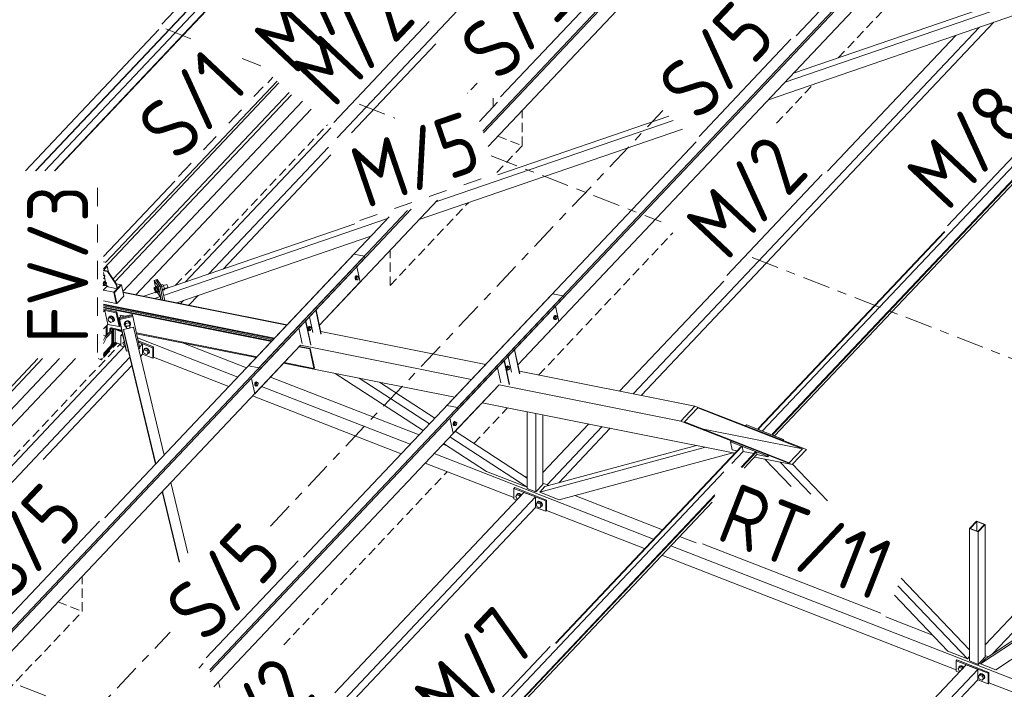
# Model space of a CAD drawing. Header units: millimetres. Extents: x -681 to 506, y -45 to 794.
# Tile 167 of 256: x -83 to -19, y 453 to 496. Entities that reach past the tile are written whole.
import ezdxf

# ---------------------------------------------------------------- set-up
doc = ezdxf.new("R2010")
doc.units = ezdxf.units.MM
doc.header["$LTSCALE"] = 0.6
for name, pattern in [('VERDECKT2', [1.5, 1, -0.5]), ('XKITLINE00', [0]), ('XKITLINE02', [4, 2, -2]), ('XKITLINE03', [6, 3, -1, 1, -1])]:
    doc.linetypes.add(name, pattern=pattern)
for name, color, linetype, lineweight in [('Bolt', 7, 'Continuous', 0), ('Part', 2, 'Continuous', 0), ('PartMark', 3, 'Continuous', 0), ('S-GRID', 1, 'Continuous', 0)]:
    doc.layers.add(name, color=color, linetype=linetype, lineweight=lineweight)
doc.styles.add('ISOCPEUR', font='ISOCPEUR.TTF')

msp = doc.modelspace()

# ---------------------------------------------------------------- linework, layer by layer
at = {"layer": 'Bolt', "color": 3, "linetype": 'XKITLINE00', "lineweight": 0}
for p, q in [((-77.922, 479.68), (-77.916, 479.678)), ((-77.922, 479.667), (-77.882, 479.659)), ((-77.922, 479.617), (-77.882, 479.659)), ((-77.907, 479.432), (-77.922, 479.448)), ((-77.922, 479.435), (-77.907, 479.432)), ((-77.912, 479.219), (-77.922, 479.203)), ((-77.916, 479.678), (-77.91, 479.665)), ((-77.875, 479.241), (-77.912, 479.219)), ((-77.847, 479.496), (-77.907, 479.432)), ((-77.889, 479.214), (-77.851, 479.236)), ((-77.882, 479.659), (-77.834, 479.609)), ((-77.875, 479.241), (-77.851, 479.236)), ((-77.851, 479.236), (-77.817, 479.223)), ((-77.834, 479.609), (-77.847, 479.496)), ((-77.817, 479.223), (-77.811, 479.21)), ((-61.429, 479.543), (-61.446, 479.476)), ((-61.446, 479.476), (-61.443, 479.412)), ((-61.443, 479.412), (-61.422, 479.367)), ((-61.398, 479.594), (-61.429, 479.543)), ((-61.422, 479.471), (-61.406, 479.538)), ((-61.42, 479.407), (-61.422, 479.471)), ((-61.422, 479.367), (-61.388, 479.354)), ((-61.399, 479.362), (-61.42, 479.407)), ((-61.398, 479.53), (-61.411, 479.417)), ((-61.411, 479.417), (-61.363, 479.367)), ((-61.411, 479.417), (-61.341, 479.403)), ((-61.406, 479.538), (-61.374, 479.589)), ((-61.365, 479.349), (-61.399, 479.362)), ((-61.36, 479.616), (-61.398, 479.594)), ((-61.339, 479.594), (-61.398, 479.53)), ((-61.398, 479.53), (-61.329, 479.517)), ((-61.388, 479.354), (-61.365, 479.349)), ((-61.374, 479.589), (-61.337, 479.611)), ((-61.342, 479.362), (-61.365, 479.349)), ((-61.363, 479.367), (-61.293, 479.353)), ((-61.36, 479.616), (-61.337, 479.611)), ((-61.341, 479.403), (-61.329, 479.517)), ((-61.293, 479.353), (-61.341, 479.403)), ((-61.339, 479.594), (-61.269, 479.58)), ((-61.337, 479.611), (-61.303, 479.598)), ((-61.329, 479.517), (-61.269, 479.58)), ((-61.303, 479.598), (-61.297, 479.586)), ((-61.233, 479.416), (-61.293, 479.353)), ((-61.269, 479.58), (-61.221, 479.53)), ((-61.221, 479.53), (-61.233, 479.416)), ((-77.937, 479.096), (-77.922, 479.157)), ((-77.937, 478.991), (-77.922, 478.986)), ((-77.922, 479.005), (-77.935, 479.031)), ((-77.922, 479.072), (-77.925, 479.041)), ((-77.925, 479.041), (-77.922, 479.038)), ((-77.925, 479.041), (-77.922, 479.041)), ((-77.922, 479.157), (-77.92, 479.163)), ((-77.913, 479.155), (-77.922, 479.072)), ((-77.922, 479.041), (-77.856, 479.027)), ((-77.922, 479.038), (-77.878, 478.991)), ((-77.913, 478.987), (-77.922, 479.005)), ((-77.922, 478.986), (-77.903, 478.978)), ((-77.92, 479.163), (-77.889, 479.214)), ((-77.853, 479.218), (-77.913, 479.155)), ((-77.913, 479.155), (-77.843, 479.141)), ((-77.879, 478.974), (-77.913, 478.987)), ((-77.903, 478.978), (-77.879, 478.974)), ((-77.856, 478.987), (-77.879, 478.974)), ((-77.878, 478.991), (-77.808, 478.977)), ((-77.856, 479.027), (-77.843, 479.141)), ((-77.808, 478.977), (-77.856, 479.027)), ((-77.853, 479.218), (-77.783, 479.204)), ((-77.843, 479.141), (-77.783, 479.204)), ((-77.748, 479.041), (-77.808, 478.977)), ((-77.783, 479.204), (-77.736, 479.154)), ((-77.736, 479.154), (-77.748, 479.041)), ((-74.608, 478.765), (-74.606, 478.855)), ((-74.547, 478.582), (-74.608, 478.765)), ((-74.477, 478.9), (-74.606, 478.855)), ((-74.606, 478.855), (-74.545, 478.763)), ((-74.486, 478.49), (-74.547, 478.582)), ((-74.416, 478.808), (-74.545, 478.763)), ((-74.545, 478.763), (-74.485, 478.581)), ((-74.488, 478.896), (-74.481, 478.912)), ((-74.485, 478.581), (-74.486, 478.49)), ((-74.355, 478.625), (-74.485, 478.581)), ((-74.481, 478.912), (-74.45, 478.923)), ((-74.481, 478.912), (-74.453, 478.885)), ((-74.416, 478.808), (-74.477, 478.9)), ((-74.453, 478.885), (-74.416, 478.814)), ((-74.422, 478.896), (-74.45, 478.923)), ((-74.385, 478.825), (-74.422, 478.896)), ((-74.416, 478.814), (-74.378, 478.716)), ((-74.355, 478.625), (-74.416, 478.808)), ((-74.347, 478.727), (-74.385, 478.825)), ((-74.378, 478.716), (-74.351, 478.619)), ((-74.355, 478.625), (-74.356, 478.535)), ((-74.351, 478.619), (-74.342, 478.548)), ((-74.32, 478.63), (-74.347, 478.727)), ((-74.311, 478.559), (-74.32, 478.63)), ((-74.043, 479.049), (-74.156, 479.01)), ((-73.981, 478.957), (-74.108, 478.913)), ((-74.067, 478.725), (-73.921, 478.775)), ((-73.922, 478.684), (-74.049, 478.641)), ((-73.981, 478.957), (-74.043, 479.049)), ((-73.996, 478.979), (-73.779, 479.053)), ((-73.921, 478.775), (-73.981, 478.957)), ((-73.921, 478.775), (-73.922, 478.684)), ((-73.921, 478.77), (-73.71, 478.843)), ((-73.764, 479.039), (-73.779, 479.053)), ((-73.744, 479), (-73.764, 479.039)), ((-73.724, 478.948), (-73.744, 479)), ((-73.709, 478.895), (-73.724, 478.948)), ((-73.71, 478.843), (-73.704, 478.857)), ((-73.704, 478.857), (-73.709, 478.895)), ((-74.356, 478.535), (-74.486, 478.49)), ((-74.352, 478.522), (-74.363, 478.533)), ((-74.342, 478.548), (-74.352, 478.522)), ((-74.352, 478.522), (-74.321, 478.533)), ((-74.321, 478.533), (-74.311, 478.559)), ((-77.55, 476.898), (-77.622, 476.822)), ((-77.622, 476.822), (-77.5, 476.873)), ((-77.588, 476.664), (-77.622, 476.822)), ((-77.431, 476.558), (-77.588, 476.664)), ((-77.562, 476.886), (-77.561, 476.905)), ((-77.561, 476.905), (-77.511, 476.954)), ((-77.561, 476.905), (-77.543, 476.924)), ((-77.428, 476.949), (-77.55, 476.898)), ((-77.494, 476.973), (-77.543, 476.924)), ((-77.511, 476.954), (-77.43, 476.96)), ((-77.428, 476.949), (-77.5, 476.873)), ((-77.5, 476.873), (-77.343, 476.766)), ((-77.413, 476.978), (-77.494, 476.973)), ((-77.43, 476.96), (-77.339, 476.92)), ((-77.271, 476.842), (-77.428, 476.949)), ((-77.322, 476.938), (-77.413, 476.978)), ((-77.271, 476.842), (-77.343, 476.766)), ((-77.343, 476.766), (-77.309, 476.609)), ((-77.339, 476.92), (-77.263, 476.846)), ((-77.246, 476.864), (-77.322, 476.938)), ((-77.309, 476.609), (-77.237, 476.685)), ((-77.226, 476.678), (-77.276, 476.629)), ((-77.237, 476.685), (-77.271, 476.842)), ((-77.263, 476.846), (-77.222, 476.757)), ((-77.204, 476.775), (-77.246, 476.864)), ((-77.222, 476.757), (-77.226, 476.678)), ((-77.226, 476.678), (-77.209, 476.696)), ((-77.209, 476.696), (-77.204, 476.775)), ((-76.396, 476.657), (-76.492, 476.612)), ((-76.487, 476.595), (-76.392, 476.64)), ((-76.291, 476.657), (-76.396, 476.657)), ((-76.392, 476.64), (-76.287, 476.64)), ((-76.204, 476.612), (-76.291, 476.657)), ((-76.287, 476.64), (-76.2, 476.594)), ((-48.421, 476.946), (-48.438, 476.88)), ((-48.438, 476.88), (-48.435, 476.815)), ((-48.435, 476.815), (-48.414, 476.771)), ((-48.39, 476.998), (-48.421, 476.946)), ((-48.414, 476.875), (-48.398, 476.942)), ((-48.412, 476.811), (-48.414, 476.875)), ((-48.414, 476.771), (-48.38, 476.757)), ((-48.391, 476.766), (-48.412, 476.811)), ((-48.39, 476.934), (-48.403, 476.82)), ((-48.403, 476.82), (-48.355, 476.77)), ((-48.403, 476.82), (-48.333, 476.807)), ((-48.398, 476.942), (-48.366, 476.993)), ((-48.357, 476.753), (-48.391, 476.766)), ((-48.352, 477.02), (-48.39, 476.998)), ((-48.33, 476.998), (-48.39, 476.934)), ((-48.39, 476.934), (-48.321, 476.92)), ((-48.38, 476.757), (-48.357, 476.753)), ((-48.366, 476.993), (-48.329, 477.015)), ((-48.334, 476.766), (-48.357, 476.753)), ((-48.355, 476.77), (-48.285, 476.756)), ((-48.352, 477.02), (-48.329, 477.015)), ((-48.333, 476.807), (-48.321, 476.92)), ((-48.285, 476.756), (-48.333, 476.807)), ((-48.33, 476.998), (-48.261, 476.984)), ((-48.329, 477.015), (-48.295, 477.002)), ((-48.321, 476.92), (-48.261, 476.984)), ((-48.295, 477.002), (-48.289, 476.989)), ((-48.225, 476.82), (-48.285, 476.756)), ((-48.261, 476.984), (-48.213, 476.933)), ((-48.213, 476.933), (-48.225, 476.82)), ((-77.309, 476.609), (-77.431, 476.558)), ((-77.276, 476.629), (-77.291, 476.628)), ((-76.552, 476.534), (-76.56, 476.444)), ((-76.556, 476.426), (-76.56, 476.444)), ((-76.556, 476.426), (-76.547, 476.517)), ((-76.533, 476.387), (-76.556, 476.426)), ((-76.492, 476.612), (-76.552, 476.534)), ((-76.547, 476.517), (-76.487, 476.595)), ((-76.479, 476.587), (-76.543, 476.429)), ((-76.52, 476.335), (-76.543, 476.429)), ((-76.52, 476.335), (-76.456, 476.492)), ((-76.52, 476.335), (-76.413, 476.234)), ((-76.291, 476.629), (-76.479, 476.587)), ((-76.456, 476.492), (-76.479, 476.587)), ((-76.456, 476.492), (-76.268, 476.534)), ((-76.408, 476.217), (-76.441, 476.353)), ((-76.408, 476.217), (-76.404, 476.266)), ((-76.384, 476.175), (-76.408, 476.217)), ((-76.404, 476.266), (-76.371, 476.308)), ((-76.337, 476.15), (-76.384, 476.175)), ((-76.371, 476.308), (-76.32, 476.332)), ((-76.28, 476.15), (-76.337, 476.15)), ((-76.32, 476.332), (-76.263, 476.332)), ((-76.268, 476.534), (-76.291, 476.629)), ((-76.168, 476.513), (-76.291, 476.629)), ((-76.229, 476.175), (-76.28, 476.15)), ((-76.145, 476.419), (-76.268, 476.534)), ((-76.263, 476.332), (-76.216, 476.308)), ((-76.196, 476.217), (-76.229, 476.175)), ((-76.192, 476.265), (-76.224, 476.401)), ((-76.216, 476.308), (-76.192, 476.265)), ((-76.159, 476.534), (-76.204, 476.612)), ((-76.2, 476.594), (-76.155, 476.516)), ((-76.198, 476.29), (-76.145, 476.419)), ((-76.192, 476.265), (-76.196, 476.217)), ((-76.145, 476.419), (-76.168, 476.513)), ((-76.155, 476.516), (-76.159, 476.534)), ((-76.155, 476.516), (-76.159, 476.476)), ((-64.528, 476.225), (-64.545, 476.158)), ((-64.545, 476.158), (-64.542, 476.094)), ((-64.542, 476.094), (-64.521, 476.049)), ((-64.497, 476.276), (-64.528, 476.225)), ((-64.522, 476.153), (-64.505, 476.22)), ((-64.519, 476.089), (-64.522, 476.153)), ((-64.521, 476.049), (-64.487, 476.036)), ((-64.498, 476.044), (-64.519, 476.089)), ((-64.498, 476.212), (-64.51, 476.099)), ((-64.51, 476.099), (-64.462, 476.049)), ((-64.51, 476.099), (-64.44, 476.085)), ((-64.505, 476.22), (-64.474, 476.271)), ((-64.438, 476.276), (-64.498, 476.212)), ((-64.498, 476.212), (-64.428, 476.199)), ((-64.464, 476.031), (-64.498, 476.044)), ((-64.459, 476.298), (-64.497, 476.276)), ((-64.487, 476.036), (-64.464, 476.031)), ((-64.474, 476.271), (-64.436, 476.293)), ((-64.441, 476.045), (-64.464, 476.031)), ((-64.462, 476.049), (-64.392, 476.035)), ((-64.459, 476.298), (-64.436, 476.293)), ((-64.44, 476.085), (-64.428, 476.199)), ((-64.392, 476.035), (-64.44, 476.085)), ((-64.438, 476.276), (-64.368, 476.262)), ((-64.436, 476.293), (-64.402, 476.28)), ((-64.428, 476.199), (-64.368, 476.262)), ((-64.402, 476.28), (-64.396, 476.268)), ((-64.332, 476.098), (-64.392, 476.035)), ((-64.368, 476.262), (-64.32, 476.212)), ((-64.32, 476.212), (-64.332, 476.098)), ((-76.66, 475.191), (-76.578, 475.287)), ((-76.578, 475.031), (-76.66, 475.191)), ((-76.6, 475.272), (-76.576, 475.341)), ((-76.598, 475.264), (-76.6, 475.272)), ((-76.578, 475.287), (-76.56, 475.306)), ((-76.578, 475.287), (-76.554, 475.277)), ((-76.534, 475.014), (-76.578, 475.031)), ((-76.576, 475.341), (-76.569, 475.348)), ((-76.576, 475.341), (-76.569, 475.345)), ((-75.331, 474.672), (-75.248, 474.768)), ((-75.27, 474.753), (-75.246, 474.823)), ((-75.268, 474.745), (-75.27, 474.753)), ((-75.176, 474.844), (-75.248, 474.768)), ((-75.248, 474.768), (-75.084, 474.704)), ((-75.246, 474.823), (-75.182, 474.855)), ((-75.246, 474.823), (-75.229, 474.841)), ((-75.165, 474.873), (-75.229, 474.841)), ((-75.182, 474.855), (-75.094, 474.842)), ((-75.012, 474.78), (-75.176, 474.844)), ((-75.077, 474.86), (-75.165, 474.873)), ((-75.094, 474.842), (-75.006, 474.787)), ((-75.012, 474.78), (-75.084, 474.704)), ((-75.084, 474.704), (-75.001, 474.544)), ((-74.989, 474.805), (-75.077, 474.86)), ((-74.929, 474.62), (-75.012, 474.78)), ((-75.006, 474.787), (-74.942, 474.704)), ((-74.924, 474.722), (-74.989, 474.805)), ((-74.942, 474.704), (-74.918, 474.616)), ((-74.901, 474.634), (-74.924, 474.722)), ((-75.248, 474.513), (-75.331, 474.672)), ((-75.084, 474.448), (-75.248, 474.513)), ((-75.001, 474.544), (-75.084, 474.448)), ((-75.012, 474.525), (-75.084, 474.448)), ((-75.006, 474.514), (-75.02, 474.516)), ((-74.929, 474.62), (-75.012, 474.525)), ((-74.942, 474.546), (-75.006, 474.514)), ((-74.929, 474.62), (-75.001, 474.544)), ((-74.918, 474.616), (-74.942, 474.546)), ((-74.942, 474.546), (-74.924, 474.565)), ((-74.924, 474.565), (-74.901, 474.634)), ((-51.52, 473.628), (-51.537, 473.562)), ((-51.537, 473.562), (-51.534, 473.497)), ((-51.534, 473.497), (-51.513, 473.453)), ((-51.489, 473.68), (-51.52, 473.628)), ((-51.514, 473.557), (-51.497, 473.624)), ((-51.511, 473.493), (-51.514, 473.557)), ((-51.513, 473.453), (-51.479, 473.439)), ((-51.49, 473.448), (-51.511, 473.493)), ((-51.49, 473.616), (-51.502, 473.502)), ((-51.502, 473.502), (-51.454, 473.452)), ((-51.502, 473.502), (-51.432, 473.489)), ((-51.497, 473.624), (-51.466, 473.675)), ((-51.43, 473.68), (-51.49, 473.616)), ((-51.49, 473.616), (-51.42, 473.602)), ((-51.456, 473.435), (-51.49, 473.448)), ((-51.451, 473.702), (-51.489, 473.68)), ((-51.479, 473.439), (-51.456, 473.435)), ((-51.466, 473.675), (-51.428, 473.697)), ((-51.433, 473.448), (-51.456, 473.435)), ((-51.454, 473.452), (-51.384, 473.438)), ((-51.451, 473.702), (-51.428, 473.697)), ((-51.432, 473.489), (-51.42, 473.602)), ((-51.384, 473.438), (-51.432, 473.489)), ((-51.43, 473.68), (-51.36, 473.666)), ((-51.428, 473.697), (-51.394, 473.684)), ((-51.42, 473.602), (-51.36, 473.666)), ((-51.394, 473.684), (-51.388, 473.671)), ((-51.324, 473.502), (-51.384, 473.438)), ((-51.36, 473.666), (-51.312, 473.615)), ((-51.312, 473.615), (-51.324, 473.502)), ((-68, 472.582), (-68.017, 472.515)), ((-68.017, 472.515), (-68.014, 472.451)), ((-68.014, 472.451), (-67.993, 472.406)), ((-67.969, 472.633), (-68, 472.582)), ((-67.994, 472.511), (-67.977, 472.578)), ((-67.991, 472.446), (-67.994, 472.511)), ((-67.993, 472.406), (-67.959, 472.393)), ((-67.97, 472.402), (-67.991, 472.446)), ((-67.97, 472.57), (-67.982, 472.456)), ((-67.982, 472.456), (-67.934, 472.406)), ((-67.982, 472.456), (-67.912, 472.442)), ((-67.977, 472.578), (-67.946, 472.629)), ((-67.91, 472.633), (-67.97, 472.57)), ((-67.97, 472.57), (-67.9, 472.556)), ((-67.936, 472.388), (-67.97, 472.402)), ((-67.931, 472.655), (-67.969, 472.633)), ((-67.959, 472.393), (-67.936, 472.388)), ((-67.946, 472.629), (-67.908, 472.651)), ((-67.913, 472.402), (-67.936, 472.388)), ((-67.934, 472.406), (-67.864, 472.392)), ((-67.931, 472.655), (-67.908, 472.651)), ((-67.912, 472.442), (-67.9, 472.556)), ((-67.864, 472.392), (-67.912, 472.442)), ((-67.91, 472.633), (-67.84, 472.619)), ((-67.908, 472.651), (-67.874, 472.638)), ((-67.9, 472.556), (-67.84, 472.619)), ((-67.874, 472.638), (-67.868, 472.625)), ((-67.804, 472.456), (-67.864, 472.392)), ((-67.84, 472.619), (-67.792, 472.569)), ((-67.792, 472.569), (-67.804, 472.456)), ((-54.992, 469.986), (-55.009, 469.919)), ((-55.009, 469.919), (-55.006, 469.855)), ((-55.006, 469.855), (-54.985, 469.81)), ((-54.961, 470.037), (-54.992, 469.986)), ((-54.986, 469.914), (-54.969, 469.981)), ((-54.983, 469.85), (-54.986, 469.914)), ((-54.985, 469.81), (-54.951, 469.797)), ((-54.962, 469.805), (-54.983, 469.85)), ((-54.961, 469.973), (-54.974, 469.86)), ((-54.974, 469.86), (-54.926, 469.81)), ((-54.974, 469.86), (-54.904, 469.846)), ((-54.969, 469.981), (-54.937, 470.032)), ((-54.928, 469.792), (-54.962, 469.805)), ((-54.923, 470.059), (-54.961, 470.037)), ((-54.902, 470.037), (-54.961, 469.973)), ((-54.961, 469.973), (-54.892, 469.959)), ((-54.951, 469.797), (-54.928, 469.792)), ((-54.937, 470.032), (-54.9, 470.054)), ((-54.905, 469.805), (-54.928, 469.792)), ((-54.926, 469.81), (-54.856, 469.796)), ((-54.923, 470.059), (-54.9, 470.054)), ((-54.904, 469.846), (-54.892, 469.959)), ((-54.856, 469.796), (-54.904, 469.846)), ((-54.902, 470.037), (-54.832, 470.023)), ((-54.9, 470.054), (-54.866, 470.041)), ((-54.892, 469.959), (-54.832, 470.023)), ((-54.866, 470.041), (-54.86, 470.028)), ((-54.796, 469.859), (-54.856, 469.796)), ((-54.832, 470.023), (-54.784, 469.973)), ((-54.784, 469.973), (-54.796, 469.859)), ((-50.918, 465.15), (-50.836, 465.246)), ((-50.836, 464.99), (-50.918, 465.15)), ((-50.857, 465.231), (-50.834, 465.3)), ((-50.855, 465.223), (-50.857, 465.231)), ((-50.764, 465.322), (-50.836, 465.246)), ((-50.836, 465.246), (-50.671, 465.182)), ((-50.834, 465.3), (-50.769, 465.333)), ((-50.834, 465.3), (-50.816, 465.319)), ((-50.752, 465.351), (-50.816, 465.319)), ((-50.769, 465.333), (-50.681, 465.32)), ((-50.599, 465.258), (-50.764, 465.322)), ((-50.664, 465.338), (-50.752, 465.351)), ((-50.681, 465.32), (-50.594, 465.264)), ((-50.599, 465.258), (-50.671, 465.182)), ((-50.671, 465.182), (-50.644, 465.129)), ((-50.576, 465.283), (-50.664, 465.338)), ((-50.572, 465.205), (-50.599, 465.258)), ((-50.594, 465.264), (-50.559, 465.22)), ((-50.542, 465.238), (-50.576, 465.283)), ((-50.792, 464.973), (-50.836, 464.99)), ((-49.588, 464.631), (-49.506, 464.727)), ((-49.506, 464.472), (-49.588, 464.631)), ((-49.527, 464.712), (-49.504, 464.782)), ((-49.525, 464.704), (-49.527, 464.712)), ((-49.434, 464.803), (-49.506, 464.727)), ((-49.506, 464.727), (-49.341, 464.663)), ((-49.341, 464.407), (-49.506, 464.472)), ((-49.504, 464.782), (-49.439, 464.814)), ((-49.504, 464.782), (-49.487, 464.8)), ((-49.422, 464.832), (-49.487, 464.8)), ((-49.439, 464.814), (-49.352, 464.801)), ((-49.269, 464.739), (-49.434, 464.803)), ((-49.334, 464.819), (-49.422, 464.832)), ((-49.352, 464.801), (-49.264, 464.746)), ((-49.269, 464.739), (-49.341, 464.663)), ((-49.341, 464.663), (-49.259, 464.503)), ((-49.259, 464.503), (-49.341, 464.407)), ((-49.269, 464.484), (-49.341, 464.407)), ((-49.246, 464.764), (-49.334, 464.819)), ((-49.264, 464.473), (-49.278, 464.475)), ((-49.187, 464.579), (-49.269, 464.739)), ((-49.187, 464.579), (-49.269, 464.484)), ((-49.264, 464.746), (-49.199, 464.663)), ((-49.199, 464.505), (-49.264, 464.473)), ((-49.187, 464.579), (-49.259, 464.503)), ((-49.182, 464.681), (-49.246, 464.764)), ((-49.199, 464.663), (-49.176, 464.575)), ((-49.176, 464.575), (-49.199, 464.505)), ((-49.199, 464.505), (-49.182, 464.524)), ((-49.159, 464.593), (-49.182, 464.681)), ((-49.182, 464.524), (-49.159, 464.593)), ((-21.946, 453.849), (-21.864, 453.945)), ((-21.864, 453.69), (-21.946, 453.849)), ((-21.885, 453.93), (-21.862, 454)), ((-21.883, 453.923), (-21.885, 453.93)), ((-21.792, 454.021), (-21.864, 453.945)), ((-21.864, 453.945), (-21.699, 453.881)), ((-21.82, 453.672), (-21.864, 453.69)), ((-21.862, 454), (-21.797, 454.032)), ((-21.862, 454), (-21.844, 454.018)), ((-21.78, 454.051), (-21.844, 454.018)), ((-21.797, 454.032), (-21.709, 454.019)), ((-21.627, 453.957), (-21.792, 454.021)), ((-21.692, 454.037), (-21.78, 454.051)), ((-21.709, 454.019), (-21.622, 453.964)), ((-21.627, 453.957), (-21.699, 453.881)), ((-21.699, 453.881), (-21.672, 453.828)), ((-21.604, 453.982), (-21.692, 454.037)), ((-21.6, 453.905), (-21.627, 453.957)), ((-21.622, 453.964), (-21.587, 453.919)), ((-21.57, 453.937), (-21.604, 453.982)), ((-20.616, 453.331), (-20.534, 453.426)), ((-20.555, 453.411), (-20.532, 453.481)), ((-20.462, 453.503), (-20.534, 453.426)), ((-20.534, 453.426), (-20.369, 453.362)), ((-20.532, 453.481), (-20.467, 453.514)), ((-20.532, 453.481), (-20.514, 453.499)), ((-20.45, 453.532), (-20.514, 453.499)), ((-20.467, 453.514), (-20.38, 453.5)), ((-20.297, 453.438), (-20.462, 453.503)), ((-20.362, 453.519), (-20.45, 453.532)), ((-20.38, 453.5), (-20.292, 453.445)), ((-20.297, 453.438), (-20.369, 453.362)), ((-20.274, 453.463), (-20.362, 453.519)), ((-20.215, 453.279), (-20.297, 453.438)), ((-20.292, 453.445), (-20.227, 453.362)), ((-20.21, 453.381), (-20.274, 453.463)), ((-20.534, 453.171), (-20.616, 453.331)), ((-20.553, 453.404), (-20.555, 453.411)), ((-20.369, 453.107), (-20.534, 453.171)), ((-20.369, 453.362), (-20.287, 453.202)), ((-20.287, 453.202), (-20.369, 453.107)), ((-20.297, 453.183), (-20.369, 453.107)), ((-20.292, 453.172), (-20.306, 453.174)), ((-20.215, 453.279), (-20.297, 453.183)), ((-20.227, 453.205), (-20.292, 453.172)), ((-20.215, 453.279), (-20.287, 453.202)), ((-20.227, 453.362), (-20.204, 453.274)), ((-20.204, 453.274), (-20.227, 453.205)), ((-20.227, 453.205), (-20.21, 453.223)), ((-20.187, 453.293), (-20.21, 453.381)), ((-20.21, 453.223), (-20.187, 453.293))]:
    msp.add_line(p, q, dxfattribs=at)
at = {"layer": 'Part', "color": 2, "linetype": 'XKITLINE00', "lineweight": 0}
for p, q in [((-82.377, 486.498), (-54.568, 515.957)), ((-82.346, 486.498), (-54.562, 515.93)), ((-81.771, 486.498), (-54.866, 514.998)), ((-81.142, 486.498), (-54.337, 514.893)), ((-53.083, 489.104), (-28.549, 515.092)), ((-53.04, 488.981), (-28.519, 514.955)), ((-81.11, 486.498), (-54.547, 514.636)), ((-54.737, 470.976), (-15.541, 512.495)), ((-54.708, 470.839), (-15.511, 512.359)), ((-32.544, 495.349), (-16.229, 512.633)), ((-62.62, 488.651), (-43.082, 509.347)), ((-52.731, 488.081), (-32.743, 509.254)), ((-50.773, 473.779), (-19.735, 506.658)), ((-34.766, 469.426), (-3.736, 502.297)), ((-32.727, 492.895), (-8.087, 501.361)), ((-34.366, 491.159), (-5.889, 500.943)), ((-33.274, 492.316), (-8.634, 500.782)), ((-4.964, 500.111), (-34.099, 469.249)), ((-34.06, 469.234), (-5.001, 500.015)), ((-33.961, 469.112), (-5.152, 499.629)), ((-42.695, 471.767), (-19.599, 496.233)), ((-83.04, 486.498), (-74.297, 495.76)), ((-43.236, 471.875), (-20.55, 495.906)), ((-30.494, 486.474), (-22.089, 495.377)), ((-61.669, 488.978), (-56.162, 494.811)), ((-66.429, 492.255), (-77.922, 480.08)), ((-66.555, 492.374), (-77.763, 480.501)), ((-67.165, 492.269), (-66.825, 492.629)), ((-77.293, 479.404), (-65.758, 491.622)), ((-77.169, 479.218), (-65.6, 491.473)), ((-64.887, 491.059), (-76.654, 478.593)), ((-53.301, 489.738), (-52.117, 490.992)), ((-75.804, 478.375), (-64.328, 490.531)), ((-56.154, 484.454), (-40.596, 489.8)), ((-52.098, 486.239), (-40.9, 490.087)), ((-72.581, 479.202), (-63.036, 489.312)), ((-57.247, 483.297), (-39.989, 489.227)), ((-55.425, 471.113), (-39.109, 488.396)), ((-71.042, 479.73), (-63.193, 488.044)), ((-19.697, 454.82), (11.632, 488.006)), ((-70.09, 480.057), (-63.022, 487.545)), ((-77.922, 480.874), (-73.257, 485.815)), ((-63.781, 476.375), (-56.051, 484.564)), ((-67.745, 473.572), (-58.001, 483.894)), ((-67.716, 473.435), (-57.766, 483.974)), ((-73.981, 478.329), (-59.314, 483.369)), ((-68.433, 473.709), (-59.21, 483.478)), ((-74.06, 478.693), (-61.467, 483.02)), ((-22.839, 482.527), (-35.031, 469.613)), ((-34.992, 469.597), (-22.811, 482.501)), ((-73.127, 477.841), (-60.406, 482.212)), ((-100.024, 439.379), (-60.828, 480.899)), ((-99.995, 439.243), (-60.799, 480.763)), ((-77.763, 480.501), (-77.922, 480.533)), ((-77.832, 463.753), (-61.516, 481.036)), ((-60.828, 480.899), (-61.516, 481.036)), ((-60.799, 480.763), (-60.828, 480.899)), ((-77.672, 480.234), (-77.922, 479.97)), ((-77.917, 479.975), (-77.922, 479.97)), ((-77.922, 479.94), (-77.667, 479.889)), ((-77.638, 479.919), (-77.917, 479.975)), ((-77.757, 480.476), (-77.763, 480.501)), ((-77.716, 480.243), (-77.672, 480.234)), ((-77.587, 479.843), (-77.672, 480.234)), ((-77.638, 479.919), (-77.667, 479.889)), ((-77.667, 479.889), (-77.096, 479.035)), ((-77.067, 479.066), (-77.638, 479.919)), ((-61.102, 479.213), (-61.319, 480.211)), ((-77.738, 478.989), (-77.922, 479.835)), ((-74.503, 479.339), (-74.607, 479.304)), ((-74.607, 479.304), (-74.323, 478.88)), ((-74.445, 478.561), (-74.607, 479.304)), ((-74.4, 479.375), (-74.503, 479.339)), ((-74.22, 478.915), (-74.503, 479.339)), ((-74.503, 479.339), (-74.22, 478.915)), ((-74.116, 478.951), (-74.4, 479.375)), ((-44.111, 472.049), (-37.294, 479.271)), ((-77.935, 478.669), (-77.922, 478.667)), ((-77.683, 478.936), (-77.922, 478.683)), ((-77.922, 478.667), (-77.253, 478.533)), ((-77.626, 478.88), (-77.738, 478.989)), ((-77.037, 478.762), (-77.626, 478.88)), ((-77.253, 478.533), (-76.792, 479.022)), ((-77.253, 478.533), (-76.792, 479.022)), ((-76.746, 479.013), (-77.207, 478.524)), ((-77.067, 479.066), (-77.096, 479.035)), ((-77.096, 479.035), (-77.037, 478.762)), ((-77.076, 479.079), (-76.792, 479.022)), ((-77.008, 478.793), (-77.067, 479.066)), ((-77.037, 478.762), (-77.008, 478.793)), ((-76.792, 479.022), (-76.746, 479.013)), ((-76.588, 478.285), (-76.746, 479.013)), ((-74.22, 478.915), (-74.323, 478.88)), ((-74.323, 478.88), (-74.141, 478.043)), ((-74.22, 478.915), (-74.116, 478.951)), ((-74.025, 478.02), (-74.22, 478.915)), ((-74.025, 478.02), (-74.22, 478.915)), ((-73.909, 477.997), (-74.116, 478.951)), ((-63.781, 476.375), (-61.102, 479.213)), ((-77.922, 477.971), (-77.095, 477.806)), ((-77.095, 477.806), (-77.253, 478.533)), ((-77.095, 477.806), (-77.253, 478.533)), ((-77.207, 478.524), (-77.253, 478.533)), ((-77.049, 477.796), (-77.207, 478.524)), ((-76.588, 478.285), (-77.049, 477.796)), ((-76.644, 478.543), (-65.895, 476.397)), ((-76.637, 478.513), (-65.918, 476.373)), ((-75.286, 478.272), (-74.423, 478.569)), ((-74.566, 478.128), (-74.21, 478.251)), ((-74.21, 478.251), (-74.423, 478.569)), ((-74.166, 478.048), (-74.21, 478.251)), ((-72.873, 477.79), (-72.681, 477.994)), ((-72.332, 477.682), (-71.729, 478.321)), ((-70.965, 453.785), (-47.82, 478.303)), ((-70.933, 453.652), (-47.791, 478.166)), ((-64.824, 461.157), (-48.508, 478.44)), ((-47.82, 478.303), (-48.508, 478.44)), ((-47.791, 478.166), (-47.82, 478.303)), ((-77.922, 477.753), (-66.725, 475.519)), ((-77.922, 477.71), (-66.759, 475.482)), ((-77.922, 477.637), (-66.817, 475.42)), ((-77.922, 477.55), (-66.886, 475.347)), ((-77.922, 477.514), (-66.915, 475.317)), ((-77.922, 477.426), (-77.046, 477.251)), ((-77.922, 477.354), (-77.84, 477.337)), ((-77.922, 477.354), (-77.103, 477.19)), ((-77.84, 477.337), (-77.922, 477.251)), ((-77.642, 476.428), (-77.84, 477.337)), ((-77.049, 477.796), (-77.095, 477.806)), ((-63.675, 475.787), (-64.015, 477.355)), ((-63.658, 475.806), (-63.998, 477.373)), ((-48.094, 476.617), (-48.311, 477.615)), ((-77.103, 477.19), (-77.046, 477.251)), ((-77.103, 477.19), (-76.906, 476.281)), ((-77.046, 477.251), (-76.848, 476.342)), ((-76.033, 477.068), (-76.901, 476.874)), ((-76.901, 476.874), (-76.886, 476.815)), ((-76.446, 474.782), (-76.901, 476.874)), ((-76.019, 477.009), (-76.886, 476.815)), ((-76.019, 477.009), (-76.886, 476.815)), ((-76.886, 476.815), (-76.432, 474.723)), ((-76.886, 476.815), (-76.872, 476.756)), ((-76.432, 474.723), (-76.886, 476.815)), ((-76.005, 476.95), (-76.872, 476.756)), ((-76.872, 476.756), (-76.418, 474.664)), ((-76.81, 476.894), (-76.841, 477.036)), ((-76.841, 477.036), (-76.489, 476.966)), ((-76.807, 476.895), (-76.841, 477.036)), ((-76.019, 477.009), (-76.033, 477.068)), ((-76.019, 477.009), (-76.005, 476.95)), ((-76.005, 476.95), (-75.551, 474.858)), ((-64.349, 475.073), (-64.69, 476.641)), ((-64.332, 475.091), (-64.672, 476.659)), ((-64.204, 475.893), (-64.427, 476.919)), ((-77.922, 476.132), (-77.642, 476.428)), ((-77.748, 475.688), (-77.748, 476.316)), ((-77.691, 475.749), (-77.691, 476.377)), ((-76.906, 476.281), (-77.642, 476.428)), ((-77.5, 476.142), (-77.425, 476.196)), ((-77.5, 475.95), (-77.5, 476.142)), ((-77.472, 475.981), (-77.472, 476.163)), ((-77.377, 476.136), (-77.429, 476.194)), ((-77.377, 476.136), (-77.429, 476.194)), ((-77.425, 476.196), (-76.723, 476.056)), ((-77.377, 476.136), (-76.712, 476.003)), ((-77.377, 476.136), (-77.377, 475.093)), ((-77.319, 475.153), (-77.319, 476.124)), ((-77.271, 475.135), (-77.271, 476.115)), ((-77.156, 475.257), (-77.156, 476.092)), ((-77.071, 476.075), (-76.695, 475.928)), ((-76.906, 476.281), (-76.848, 476.342)), ((-76.616, 476.098), (-75.965, 476.244)), ((-74.499, 467.283), (-76.616, 476.098)), ((-76.458, 475.37), (-76.616, 476.098)), ((-73.952, 467.862), (-75.965, 476.244)), ((-64.907, 475.184), (-65.123, 476.181)), ((-50.773, 473.779), (-48.094, 476.617)), ((-77.922, 475.731), (-77.765, 475.67)), ((-77.817, 475.614), (-77.922, 475.401)), ((-77.722, 475.577), (-77.922, 475.169)), ((-77.471, 475.981), (-77.817, 475.614)), ((-77.817, 475.614), (-77.722, 475.577)), ((-77.376, 475.944), (-77.722, 475.577)), ((-77.376, 475.944), (-77.471, 475.981)), ((-77.376, 475.22), (-77.376, 475.944)), ((-76.729, 475.771), (-76.786, 475.71)), ((-76.786, 475.71), (-76.635, 475.651)), ((-76.786, 475.029), (-76.786, 475.71)), ((-76.729, 475.771), (-76.655, 475.742)), ((-74.512, 467.269), (-76.458, 475.37)), ((-75.769, 475.866), (-67.883, 474.292)), ((-75.758, 475.813), (-67.923, 474.249)), ((-75.699, 475.54), (-69.125, 472.976)), ((-75.658, 475.354), (-74.639, 474.956)), ((-63.691, 475.957), (-52.887, 473.801)), ((-96.061, 442.183), (-65.022, 475.061)), ((-88.515, 462.322), (-76.504, 475.046)), ((-77.922, 474.429), (-77.145, 475.252)), ((-77.922, 474.514), (-77.319, 475.154)), ((-77.463, 475.001), (-77.922, 474.515)), ((-77.145, 475.252), (-77.659, 474.708)), ((-77.145, 475.252), (-77.659, 474.708)), ((-77.659, 474.691), (-77.133, 475.248)), ((-77.659, 474.691), (-77.133, 475.248)), ((-77.659, 474.665), (-77.115, 475.241)), ((-77.659, 474.665), (-77.115, 475.241)), ((-77.659, 474.623), (-77.086, 475.229)), ((-77.659, 474.623), (-77.086, 475.229)), ((-77.659, 474.708), (-77.659, 474.691)), ((-77.659, 474.708), (-77.659, 474.623)), ((-77.463, 475.001), (-77.376, 475.22)), ((-77.42, 475.11), (-77.377, 475.093)), ((-77.377, 475.093), (-77.319, 475.154)), ((-77.271, 475.135), (-77.319, 475.153)), ((-77.156, 475.257), (-77.271, 475.135)), ((-77.156, 475.257), (-76.786, 475.113)), ((-76.786, 475.029), (-76.591, 474.953)), ((-76.432, 474.723), (-76.446, 474.782)), ((-76.432, 474.723), (-76.418, 474.664)), ((-75.362, 475.154), (-75.638, 475.262)), ((-75.638, 475.262), (-74.697, 474.895)), ((-75.628, 474.841), (-75.551, 474.858)), ((-75.568, 474.936), (-75.362, 475.154)), ((-75.362, 474.473), (-75.362, 475.154)), ((-74.639, 474.956), (-74.697, 474.895)), ((-74.697, 474.895), (-74.697, 474.214)), ((-74.639, 474.275), (-74.639, 474.956)), ((-72.684, 475.199), (-68.549, 473.586)), ((-68.019, 471.886), (-65.022, 475.061)), ((-65.119, 474.958), (-64.411, 474.817)), ((-65.09, 474.989), (-64.382, 474.847)), ((-65.022, 475.062), (-53.809, 472.824)), ((-64.411, 474.817), (-64.382, 474.847)), ((-64.134, 473.543), (-64.411, 474.817)), ((-64.106, 473.574), (-64.382, 474.847)), ((-50.667, 473.191), (-51.007, 474.759)), ((-50.65, 473.209), (-50.99, 474.777)), ((-105.152, 443.597), (-76.194, 474.273)), ((-91.001, 464.883), (-82.219, 474.186)), ((-90.843, 464.733), (-81.919, 474.186)), ((-80.815, 474.186), (-90.366, 464.069)), ((-89.807, 463.542), (-79.759, 474.186)), ((-77.922, 474.429), (-77.785, 474.574)), ((-77.922, 474.429), (-77.785, 474.574)), ((-77.922, 474.412), (-77.785, 474.557)), ((-77.922, 474.412), (-77.785, 474.557)), ((-77.922, 474.386), (-77.785, 474.531)), ((-77.922, 474.386), (-77.785, 474.531)), ((-77.922, 474.344), (-77.785, 474.488)), ((-77.922, 474.344), (-77.785, 474.488)), ((-77.785, 474.557), (-77.785, 474.574)), ((-77.785, 474.488), (-77.785, 474.574)), ((-77.785, 474.531), (-77.785, 474.557)), ((-77.785, 474.488), (-77.785, 474.531)), ((-77.717, 474.646), (-77.659, 474.623)), ((-77.717, 474.646), (-77.659, 474.623)), ((-77.688, 474.677), (-77.659, 474.665)), ((-77.688, 474.677), (-77.659, 474.665)), ((-77.67, 474.696), (-77.659, 474.691)), ((-77.67, 474.696), (-77.659, 474.691)), ((-77.659, 474.665), (-77.659, 474.691)), ((-77.659, 474.623), (-77.659, 474.665)), ((-76.418, 474.664), (-76.295, 474.691)), ((-75.504, 474.323), (-75.362, 474.473)), ((-75.362, 474.473), (-74.697, 474.214)), ((-74.697, 474.214), (-74.639, 474.275)), ((-74.639, 474.275), (-69.713, 472.354)), ((-51.324, 472.495), (-51.664, 474.063)), ((-51.196, 473.297), (-51.419, 474.322)), ((-81.877, 467.572), (-76.064, 473.73)), ((-67.745, 473.572), (-68.433, 473.709)), ((-67.745, 473.572), (-67.716, 473.435)), ((-66.127, 473.89), (-54.915, 471.653)), ((-66.087, 473.933), (-64.134, 473.543)), ((-64.134, 473.543), (-64.106, 473.574)), ((-51.899, 472.588), (-52.115, 473.585)), ((-51.341, 472.477), (-51.682, 474.044)), ((-68.236, 472.884), (-68.019, 471.886)), ((-66.989, 472.978), (-57.25, 469.179)), ((-62.743, 473.215), (-56.974, 469.472)), ((-61.165, 472.9), (-56.559, 469.912)), ((-50.682, 473.361), (-39.19, 471.067)), ((-70.698, 452.673), (-52.014, 472.465)), ((-67.565, 472.367), (-57.827, 468.569)), ((-59.85, 472.638), (-56.213, 470.278)), ((-55.011, 469.29), (-52.014, 472.465)), ((-52.014, 472.466), (-40.112, 470.09)), ((-68.153, 471.745), (-58.414, 467.946)), ((-54.737, 470.976), (-55.425, 471.113)), ((-54.737, 470.976), (-54.708, 470.839)), ((-53.119, 471.294), (-36.563, 467.99)), ((-40.112, 470.09), (-39.19, 471.067)), ((-38.991, 470.948), (-39.855, 470.032)), ((-39.19, 471.067), (-31.88, 468.216)), ((-32.137, 468.274), (-38.991, 470.948)), ((-55.228, 470.288), (-55.011, 469.29)), ((-50.169, 465.665), (-50.169, 470.705)), ((-49.599, 470.591), (-49.599, 465.443)), ((-49.138, 465.931), (-49.138, 470.499)), ((-49.138, 466.725), (-46.139, 469.901)), ((-48.868, 465.91), (-45.265, 469.726)), ((-48.103, 466.038), (-44.724, 469.618)), ((-40.112, 470.09), (-32.802, 467.239)), ((-39.855, 470.032), (-33.002, 467.359)), ((-38.717, 469.588), (-32.137, 468.274)), ((-35.811, 469.834), (-35.869, 469.773)), ((-35.869, 469.773), (-33.441, 468.826)), ((-35.869, 469.773), (-35.869, 469.772)), ((-35.811, 469.834), (-33.384, 468.887)), ((-35.031, 469.613), (-34.992, 469.597)), ((-35.031, 469.613), (-35.012, 469.522)), ((-34.992, 469.597), (-34.973, 469.507)), ((-55.235, 469.053), (-50.169, 465.766)), ((-54.889, 469.419), (-50.169, 466.357)), ((-34.099, 469.249), (-34.06, 469.234)), ((-34.099, 469.249), (-34.079, 469.158)), ((-34.06, 469.234), (-34.04, 469.143)), ((-55.69, 468.571), (-55.425, 468.467)), ((-55.65, 468.613), (-52.841, 466.791)), ((-49.347, 465.428), (-38.488, 468.374)), ((-49.002, 465.795), (-39.067, 468.489)), ((-36.126, 468.453), (-48.318, 455.538)), ((-48.29, 455.512), (-36.087, 468.438)), ((-36.791, 468.796), (-36.849, 468.735)), ((-36.849, 468.735), (-34.421, 467.788)), ((-36.849, 468.735), (-36.735, 468.212)), ((-36.791, 468.796), (-34.364, 467.849)), ((-36.126, 468.453), (-36.087, 468.438)), ((-36.087, 468.438), (-36.015, 468.104)), ((-33.441, 468.826), (-33.384, 468.887)), ((-33.441, 468.826), (-33.441, 468.825)), ((-33.409, 468.812), (-33.375, 468.848)), ((-33.384, 468.887), (-33.375, 468.848)), ((-33.002, 467.359), (-32.137, 468.274)), ((-56.267, 467.96), (-41.886, 462.351)), ((-48.068, 464.929), (-36.691, 468.015)), ((-36.015, 468.104), (-36.767, 467.308)), ((-36.735, 468.212), (-36.414, 468.148)), ((-35.194, 468.089), (-36.156, 467.07)), ((-36.117, 467.054), (-35.155, 468.074)), ((-36.015, 468.104), (-35.312, 467.964)), ((-35.115, 467.89), (-35.961, 466.993)), ((-35.265, 467.73), (-32.802, 467.239)), ((-35.194, 468.089), (-35.155, 468.074)), ((-35.155, 468.074), (-35.115, 467.89)), ((-35.116, 467.889), (-34.413, 467.749)), ((-34.421, 467.788), (-34.364, 467.849)), ((-34.421, 467.788), (-34.413, 467.749)), ((-34.413, 467.749), (-34.356, 467.809)), ((-32.802, 467.239), (-31.88, 468.216)), ((-20.166, 455.424), (-8.322, 467.97)), ((-56.854, 467.338), (-51.044, 465.072)), ((-32.875, 465.79), (-34.594, 467.596)), ((-31.596, 465.291), (-33.6, 467.398)), ((-30.492, 464.86), (-32.778, 467.264)), ((-37.284, 466.76), (-67.046, 435.233)), ((-52.841, 466.791), (-50.169, 465.749)), ((-50.401, 466.508), (-50.169, 466.417)), ((-72.407, 461.427), (-73.52, 466.06)), ((-50.987, 465.73), (-51.044, 465.669)), ((-48.897, 464.915), (-50.987, 465.73)), ((-49.599, 465.443), (-49.138, 465.931)), ((-49.002, 465.795), (-49.347, 465.428)), ((-49.138, 466.015), (-48.749, 465.863)), ((-72.967, 460.834), (-74.079, 465.467)), ((-72.953, 460.848), (-74.066, 465.481)), ((-68.491, 445.123), (-49.619, 465.113)), ((-37.872, 465.252), (-66.378, 435.056)), ((-66.339, 435.041), (-37.909, 465.156)), ((-62.773, 452.282), (-50.379, 465.41)), ((-51.044, 465.669), (-48.954, 464.854)), ((-51.044, 464.988), (-51.044, 465.669)), ((-49.619, 465.113), (-50.379, 465.41)), ((-50.169, 465.665), (-49.599, 465.443)), ((-49.619, 464.433), (-49.619, 465.113)), ((-49.347, 465.428), (-48.068, 464.929)), ((-47.057, 465.203), (-41.31, 462.962)), ((-68.361, 444.58), (-49.619, 464.433)), ((-38.06, 464.77), (-66.24, 434.919)), ((-51.044, 464.988), (-50.849, 464.912)), ((-49.619, 464.433), (-48.954, 464.173)), ((-48.897, 464.915), (-48.954, 464.854)), ((-48.954, 464.854), (-48.954, 464.173)), ((-48.897, 464.234), (-48.897, 464.915)), ((-48.954, 464.173), (-48.897, 464.234)), ((-48.897, 464.234), (-42.474, 461.729)), ((-20.736, 463.535), (-21.197, 463.046)), ((-21.151, 463.054), (-20.724, 463.505)), ((-20.736, 463.535), (-20.166, 463.312)), ((-20.724, 463.505), (-20.724, 462.887)), ((-20.211, 463.305), (-20.724, 463.505)), ((-20.638, 462.853), (-20.211, 463.305)), ((-20.166, 463.312), (-20.627, 462.824)), ((-20.166, 463.312), (-20.166, 454.631)), ((-40.182, 462.522), (-39.101, 462.1)), ((-21.197, 463.046), (-21.197, 454.364)), ((-21.197, 463.046), (-20.627, 462.824)), ((-21.151, 463.054), (-20.638, 462.853)), ((-20.627, 462.824), (-20.627, 454.142)), ((-40.759, 461.911), (9.953, 442.131)), ((-41.346, 461.289), (-22.072, 453.771)), ((-11.9, 460.005), (-20.128, 454.533)), ((-21.333, 454.501), (-25.878, 459.28)), ((-21.197, 455.088), (-25.677, 459.798)), ((-12.246, 459.639), (-20.474, 454.166)), ((-11.249, 459.25), (-19.477, 453.777)), ((-22.613, 455), (-26.113, 458.68)), ((-26.67, 457.251), (-23.623, 456.063)), ((-22.613, 455), (-21.333, 454.501)), ((-21.24, 455.133), (-21.197, 455.116)), ((-20.166, 454.714), (-19.97, 454.638)), ((-71.682, 453.892), (-71.388, 454.203)), ((-33.801, 440.981), (-21.407, 454.109)), ((-22.014, 454.43), (-22.072, 454.369)), ((-22.072, 454.369), (-19.982, 453.553)), ((-22.072, 453.688), (-22.072, 454.369)), ((-19.925, 453.615), (-22.014, 454.43)), ((-20.647, 453.813), (-21.407, 454.109)), ((-21.333, 454.501), (-21.197, 454.645)), ((-20.627, 454.142), (-21.197, 454.364)), ((-20.166, 454.631), (-20.627, 454.142)), ((-20.128, 454.533), (-20.474, 454.166)), ((-20.474, 454.166), (-19.477, 453.777)), ((-51.976, 420.627), (-20.647, 453.813)), ((-22.072, 453.688), (-21.877, 453.612)), ((-20.647, 453.132), (-20.647, 453.813)), ((-19.925, 453.615), (-19.982, 453.553)), ((-19.982, 453.553), (-19.982, 452.873)), ((-19.925, 452.934), (-19.925, 453.615)), ((-70.292, 452.62), (-70.384, 453.005)), ((-50.249, 421.776), (-20.647, 453.132)), ((-20.647, 453.132), (-19.982, 452.873)), ((-19.982, 452.873), (-19.925, 452.934)), ((-19.925, 452.934), (6.9, 442.471))]:
    msp.add_line(p, q, dxfattribs=at)
at = {"layer": 'Part', "color": 4, "linetype": 'VERDECKT2', "lineweight": 0}
for p, q in [((-29.787, 493.905), (-23.123, 500.964)), ((-53.448, 492.249), (-54.071, 491.588)), ((-33.829, 489.623), (-31.426, 492.169)), ((-52.399, 490.693), (-52.399, 491.259)), ((-50.499, 488.137), (-50.499, 490.445)), ((-73.196, 478.99), (-63.256, 489.519)), ((-52.092, 488.758), (-50.499, 488.137)), ((-52.15, 486.389), (-50.499, 488.137)), ((-59.146, 478.978), (-54.023, 484.405)), ((-49.419, 473.109), (-40.63, 482.42)), ((-59.146, 478.978), (-59.146, 481.286)), ((-88.735, 462.53), (-76.838, 475.133)), ((-77.922, 474.259), (-77.028, 475.207)), ((-78.278, 474.186), (-78.068, 474.104)), ((-78.068, 474.186), (-78.068, 474.189)), ((-78.068, 474.104), (-78.068, 474.186)), ((-78.068, 474.104), (-77.991, 474.186)), ((-77.785, 474.489), (-77.659, 474.623)), ((-53.657, 468.62), (-51.448, 470.96)), ((-66.108, 455.431), (-55.402, 466.772)), ((-79.32, 457.608), (-79.32, 459.916)), ((-80.912, 458.229), (-79.32, 457.608)), ((-87.966, 448.449), (-79.32, 457.608))]:
    msp.add_line(p, q, dxfattribs=at)
at = {"layer": 'PartMark', "color": 1, "linetype": 'XKITLINE00', "lineweight": 0}
for p, q in [((-74.095, 496.12), (-68.551, 501.992)), ((-51.915, 491.352), (-45.9, 497.724)), ((-62.834, 489.671), (-56.583, 496.293)), ((-38.907, 488.755), (-32.892, 495.127)), ((-22.637, 482.887), (-16.386, 489.509)), ((-37.092, 479.63), (-30.841, 486.252)), ((-84.194, 457.159), (-78.179, 463.531)), ((-38.692, 462.048), (-27.006, 457.49)), ((-71.186, 454.563), (-65.171, 460.934)), ((-54.916, 448.694), (-48.665, 455.316))]:
    msp.add_line(p, q, dxfattribs=at)
at = {"layer": 'PartMark', "color": 1, "linetype": 'XKITLINE02', "lineweight": 0}
for p, q in [((-73.01, 486.131), (-67.466, 492.003)), ((-78.322, 474.586), (-78.322, 486.098)), ((-61.121, 483.245), (-52.509, 486.204))]:
    msp.add_line(p, q, dxfattribs=at)
at = {"layer": 'S-GRID', "color": 1, "linetype": 'XKITLINE03', "lineweight": 0}
for p, q in [((-73.845, 495.802), (-72.191, 495.157)), ((-68.839, 493.849), (-67.61, 493.37)), ((-61.166, 490.856), (-58.841, 489.95)), ((-66.993, 463.205), (-41.278, 490.444)), ((-52.527, 487.487), (-41.399, 483.146)), ((-35.423, 480.815), (-12.427, 471.846)), ((-93.445, 456.664), (-76.213, 449.942)), ((-99.272, 429.012), (-73.558, 456.251))]:
    msp.add_line(p, q, dxfattribs=at)

# ---------------------------------------------------------------- texts
at = {"layer": 'PartMark', "color": 1, "style": 'ISOCPEUR', "width": 0.85}
for s, rotation, p in [('M/4', 46.65022, (-65.422, 492.68)), ('S/5', 46.65022, (-51.939, 492.2)), ('M/2', 46.65022, (-62.859, 490.519)), ('S/5', 46.65022, (-38.931, 489.604)), ('S/1', 46.65022, (-73.034, 486.98)), ('M/8', 46.65022, (-22.662, 483.735)), ('M/5', 18.9649, (-60.749, 484.007)), ('M/2', 46.65022, (-37.116, 480.479)), ('FV/3', 90.00021, (-78.922, 475.186)), ('RT/11', -21.3083, (-37.915, 462.389)), ('S/5', 46.65022, (-84.219, 458.007)), ('S/5', 46.65022, (-71.211, 455.411)), ('M/7', 46.65022, (-54.941, 449.542)), ('M/2', 46.65022, (-69.396, 446.286))]:
    msp.add_text(s, height=4, rotation=rotation, dxfattribs=at).set_placement(p)

doc.saveas('drawing.dxf')
